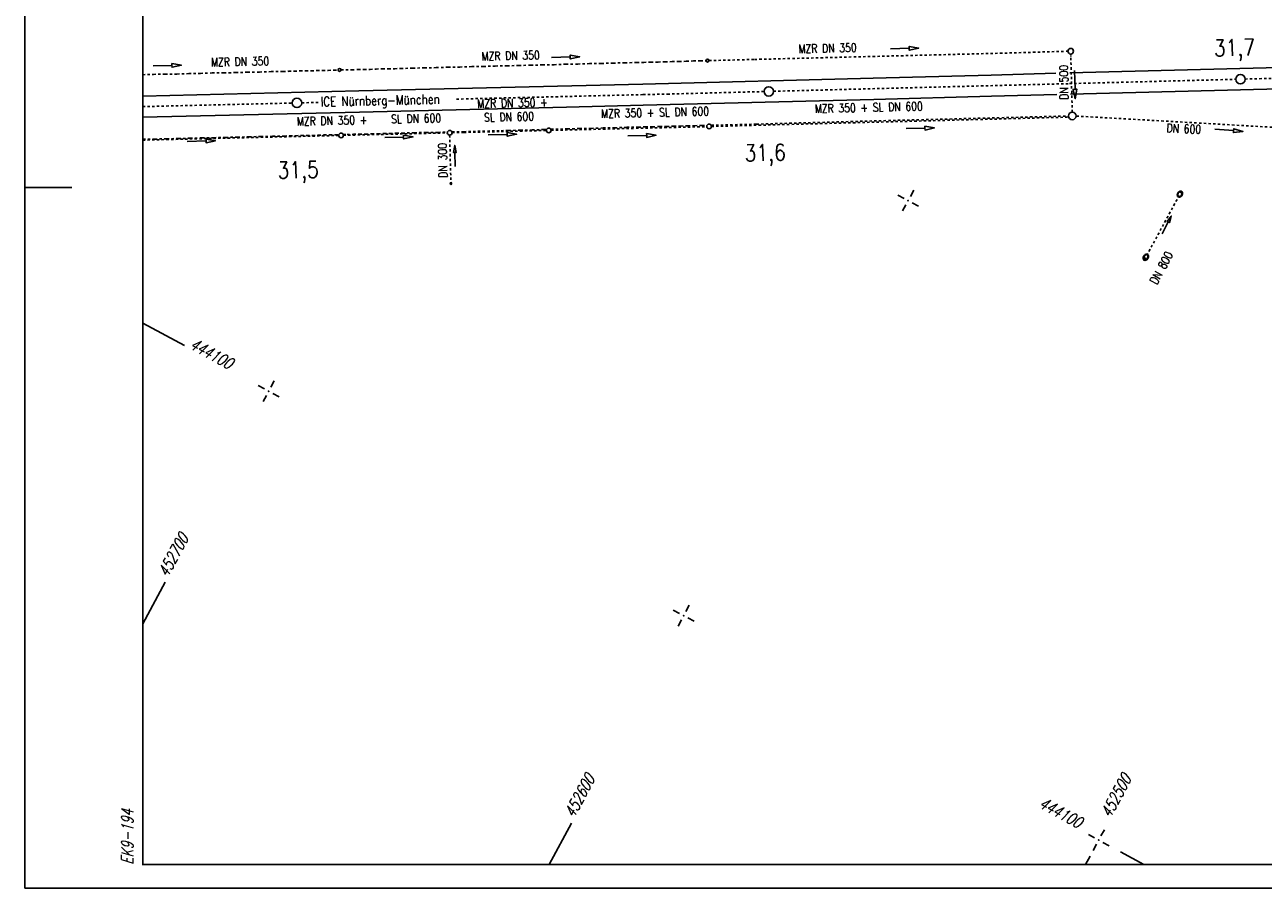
# Model space of a CAD drawing. Extents: x 0 to 1135, y 0 to 420.
# Tile 1 of 33: x 0 to 262, y 0 to 183. Entities that reach past the tile are written whole.
import ezdxf

# ---------------------------------------------------------------- set-up
doc = ezdxf.new("R2010")
doc.units = 0
doc.header["$LTSCALE"] = 2
doc.header["$MEASUREMENT"] = 0
for name, pattern in [('ACAD_ISO03W100', [0.5, 0.25, -0.25]), ('ACAD_ISO10W100W', [0.5, 0.25, -0.25]), ('AUSGEZOGEN', [0]), ('STRICHLINIEX2', [0.5, 0.25, -0.25])]:
    doc.linetypes.add(name, pattern=pattern)
doc.layers.get('0').update_dxf_attribs({"linetype": 'AUSGEZOGEN'})
for name, color, linetype in [('Bahnachse', 7, 'CONTINUOUS'), ('Durchlaesse', 15, 'CONTINUOUS'), ('Gleisachsen', 7, 'CONTINUOUS'), ('NETZ', 250, 'CONTINUOUS'), ('RAHMEN', 250, 'AUSGEZOGEN'), ('SCHRIFT', 7, 'CONTINUOUS'), ('Tiefenentwaesserung_und_Sammell', 15, 'CONTINUOUS')]:
    doc.layers.add(name, color=color, linetype=linetype)
doc.styles.add('ROMANS', font='romans.shx', dxfattribs={"width": 0.8})

# ---------------------------------------------------------------- blocks, each defined once
blk = doc.blocks.new('IKR')
at = {"color": 0}
for p, q in [((-2.5, 0), (-1, 0)), ((0, 1), (0, 2.5)), ((1, 0), (2.5, 0)), ((0, -2.5), (0, -1))]:
    blk.add_line(p, q, dxfattribs=at)
blk.add_circle((0, 0), 0.05, dxfattribs=at)
blk.add_point((0, 0), dxfattribs=at)

msp = doc.modelspace()

# ---------------------------------------------------------------- linework, layer by layer
at = {"layer": 'Bahnachse', "linetype": 'ACAD_ISO10W100W'}
for points in [[(258.63, 171.48), (290.82, 172.32), (356.6, 173.92)], [(221.38, 170.51), (256.63, 171.43)], [(91.51, 167.23), (131.02, 168.18), (136.17, 168.3), (156.66, 168.83)], [(158.66, 168.89), (221.38, 170.51)], [(25, 165.64), (56.69, 166.4)], [(58.69, 166.45), (62.62, 166.54)]]:
    msp.add_lwpolyline(points, dxfattribs=at)
at = {"layer": 'Bahnachse', "linetype": 'Continuous'}
for centre in [(257.63, 171.45), (157.66, 168.86), (57.69, 166.42)]:
    msp.add_circle(centre, 1, dxfattribs=at)
at = {"layer": 'Durchlaesse', "linetype": 'STRICHLINIEX2'}
for p, q in [((221.99, 164.47), (221.67, 176.79)), ((221.69, 176.21), (221.69, 176.26)), ((90.04, 159.6), (90.31, 149.14)), ((237.29, 133.2), (245.08, 147.61))]:
    msp.add_line(p, q, dxfattribs=at)
at = {"layer": 'Durchlaesse', "linetype": 'Continuous'}
for points in [[(222.47, 173.31), (222.57, 169.31), (222.17, 169.3), (222.62, 167.31), (222.97, 169.32), (222.57, 169.31)], [(91.22, 152.93), (91.15, 155.93), (91.45, 155.94), (91.11, 157.43), (90.85, 155.92), (91.15, 155.93)], [(244.36, 147.32), (244.27, 147.09), (244.25, 146.86), (244.3, 146.65), (244.42, 146.49), (244.61, 146.42), (244.82, 146.45), (245.01, 146.56), (245.18, 146.74), (245.29, 146.96), (245.35, 147.19), (245.34, 147.41), (245.25, 147.6), (245.09, 147.72), (244.89, 147.74), (244.68, 147.67), (244.5, 147.52), (244.36, 147.32)], [(244.45, 147.27), (244.37, 147.07), (244.35, 146.87), (244.39, 146.69), (244.49, 146.57), (244.62, 146.52), (244.79, 146.55), (244.95, 146.64), (245.1, 146.8), (245.2, 146.99), (245.25, 147.2), (245.24, 147.39), (245.17, 147.54), (245.05, 147.63), (244.9, 147.64), (244.74, 147.58), (244.58, 147.45), (244.45, 147.27)], [(241.03, 138.71), (242.33, 141.19), (242.58, 141.06), (242.98, 142.43), (242.08, 141.32), (242.33, 141.19)], [(237.13, 133.96), (237.04, 133.73), (237.02, 133.5), (237.07, 133.29), (237.19, 133.13), (237.38, 133.06), (237.59, 133.09), (237.78, 133.2), (237.95, 133.38), (238.06, 133.6), (238.12, 133.83), (238.11, 134.05), (238.02, 134.24), (237.86, 134.36), (237.66, 134.38), (237.45, 134.31), (237.27, 134.16), (237.13, 133.96)], [(237.22, 133.91), (237.14, 133.71), (237.12, 133.51), (237.16, 133.33), (237.26, 133.21), (237.39, 133.16), (237.56, 133.19), (237.72, 133.28), (237.87, 133.44), (237.97, 133.63), (238.02, 133.84), (238.01, 134.03), (237.94, 134.18), (237.82, 134.26), (237.67, 134.28), (237.5, 134.22), (237.35, 134.09), (237.22, 133.91)]]:
    msp.add_lwpolyline(points, dxfattribs=at)
msp.add_ellipse((90.31, 149.36), major_axis=(-0.005, 0.225), ratio=0.666667, dxfattribs=at)
at = {"layer": 'Gleisachsen', "linetype": 'Continuous'}
for p, q in [((130.96, 170.43), (179.77, 171.69)), ((25, 167.89), (70.82, 168.99)), ((70.82, 168.99), (130.96, 170.43)), ((94.34, 165.05), (114.84, 165.54)), ((114.84, 165.54), (131.07, 165.93)), ((131.07, 165.93), (179.91, 167.18)), ((25, 163.39), (70.93, 164.49)), ((70.93, 164.49), (94.34, 165.05))]:
    msp.add_line(p, q, dxfattribs=at)
for points in [[(221.45, 172.78), (229.76, 173.01), (254.74, 173.65), (279.76, 174.29)], [(179.77, 171.69), (204.79, 172.32), (218.54, 172.7)], [(179.91, 167.18), (204.88, 167.82), (218.7, 168.2)], [(221.64, 168.28), (229.9, 168.51), (254.88, 169.15), (279.85, 169.78)]]:
    msp.add_lwpolyline(points, dxfattribs=at)
at = {"layer": 'NETZ'}
for p, q in [((25.02, 56.03), (29.78, 64.83)), ((111.12, 5.02), (115.88, 13.82)), ((224.8, 5.02), (225.76, 6.79)), ((237.17, 5.02), (232.22, 7.7))]:
    msp.add_line(p, q, dxfattribs=at)
at = {"layer": 'RAHMEN'}
for p, q in [((0, 420), (0, 0)), ((0, 148.5), (10, 148.5)), ((25.02, 119.75), (33.82, 114.99)), ((0, 0), (950, 0))]:
    msp.add_line(p, q, dxfattribs=at)
at = {"layer": 'RAHMEN', "const_width": 0.35}
msp.add_lwpolyline([(25, 5), (1130, 5), (1130, 415), (25, 415), (25, 5)], dxfattribs=at)
at = {"layer": 'Tiefenentwaesserung_und_Sammell', "linetype": 'STRICHLINIEX2'}
for p, q in [((145.53, 161.44), (221.24, 163.41)), ((279.3, 160.43), (222.79, 163.63)), ((90.55, 160.11), (93.03, 160.17)), ((93.03, 160.17), (100.95, 160.36)), ((100.95, 160.36), (110.54, 160.59)), ((111.54, 160.61), (144.64, 161.4)), ((25, 158.54), (66.55, 159.53)), ((67.55, 159.56), (89.55, 160.08))]:
    msp.add_line(p, q, dxfattribs=at)
at = {"layer": 'Tiefenentwaesserung_und_Sammell', "linetype": 'ACAD_ISO03W100'}
msp.add_line((93.03, 160.33), (100.94, 160.54), dxfattribs=at)
at = {"layer": 'Tiefenentwaesserung_und_Sammell', "linetype": 'Continuous'}
for points in [[(111.61, 176.06), (115.6, 176.16), (115.61, 175.76), (117.6, 176.2), (115.59, 176.56), (115.6, 176.16)], [(183.44, 177.91), (187.44, 178), (187.45, 177.6), (189.44, 178.05), (187.43, 178.4), (187.44, 178)], [(27.2, 174.28), (31.2, 174.37), (31.21, 173.97), (33.2, 174.42), (31.19, 174.77), (31.2, 174.37)], [(98.23, 159.65), (102.23, 159.75), (102.24, 159.35), (104.23, 159.79), (102.22, 160.15), (102.23, 159.75)], [(186.77, 160.99), (190.77, 161.08), (190.78, 160.68), (192.77, 161.13), (190.76, 161.48), (190.77, 161.08)], [(252.18, 160.88), (256.17, 160.55), (256.13, 160.15), (258.16, 160.39), (256.2, 160.95), (256.17, 160.55)], [(34.42, 158.28), (38.42, 158.37), (38.43, 157.97), (40.42, 158.42), (38.41, 158.77), (38.42, 158.37)], [(76.29, 159.08), (80.28, 159.18), (80.29, 158.78), (82.28, 159.22), (80.28, 159.58), (80.28, 159.18)], [(127.8, 159.43), (131.8, 159.52), (131.81, 159.12), (133.8, 159.57), (131.79, 159.92), (131.8, 159.52)]]:
    msp.add_lwpolyline(points, dxfattribs=at)
at = {"layer": 'Tiefenentwaesserung_und_Sammell', "linetype": 'ACAD_ISO03W100'}
for points in [[(145, 175.39), (154.67, 175.64), (179.69, 176.27), (204.67, 176.9), (221.06, 177.37)], [(25, 172.4), (27.25, 172.48), (29.75, 172.52), (32.26, 172.55), (34.76, 172.64), (37.26, 172.68), (39.71, 172.77), (42.21, 172.81), (44.72, 172.85), (47.22, 172.94), (49.72, 172.97), (52.22, 173.06), (54.73, 173.1), (55.93, 173.12), (57.13, 173.14), (58.33, 173.21), (59.53, 173.23), (60.73, 173.25), (61.93, 173.27), (63.13, 173.29), (64.33, 173.31), (65.54, 173.38), (66.42, 173.4)], [(67.02, 173.41), (68.04, 173.42), (69.34, 173.44), (70.64, 173.51), (71.94, 173.53), (73.19, 173.54), (74.49, 173.61), (75.8, 173.63), (77.1, 173.65), (78.4, 173.67), (79.7, 173.73), (82.2, 173.77), (84.7, 173.86), (87.21, 173.9), (89.71, 173.99), (92.21, 174.03), (94.71, 174.11), (97.21, 174.15), (99.72, 174.24), (102.22, 174.28), (104.72, 174.37), (107.22, 174.41), (109.68, 174.49), (112.18, 174.53), (114.68, 174.62), (117.18, 174.66), (119.69, 174.75), (122.19, 174.79), (124.69, 174.87), (127.19, 174.91), (129.7, 175), (131.2, 175.01), (132.7, 175.08), (134.2, 175.09), (135.7, 175.15), (137.2, 175.17), (138.7, 175.23), (140.2, 175.24), (141.71, 175.31), (143.21, 175.32), (144.4, 175.37)], [(145.52, 161.68), (155.03, 161.92), (180.01, 162.61), (205.03, 163.24), (221.19, 163.65)], [(67.55, 159.7), (68.35, 159.71), (69.65, 159.78), (70.95, 159.8), (72.25, 159.81), (73.56, 159.88), (74.86, 159.9), (76.16, 159.92), (77.46, 159.94), (78.76, 160), (80.06, 160.02), (82.56, 160.11), (85.07, 160.15), (87.57, 160.19), (89.57, 160.26)], [(90.57, 160.28), (92.57, 160.31), (93.03, 160.33)], [(100.94, 160.54), (102.53, 160.57), (105.03, 160.66), (107.54, 160.69), (110.04, 160.78), (110.54, 160.8)], [(111.54, 160.83), (112.54, 160.87), (115.04, 160.91), (117.55, 161), (120.05, 161.03), (122.55, 161.12), (125.05, 161.16), (127.56, 161.25), (130.06, 161.29), (131.56, 161.35), (133.06, 161.36), (134.56, 161.43), (136.06, 161.44), (137.56, 161.5), (139.02, 161.52), (140.52, 161.58), (142.02, 161.59), (143.52, 161.66), (144.53, 161.66)], [(25, 158.73), (25.06, 158.73), (27.56, 158.77), (30.07, 158.8), (32.57, 158.89), (35.07, 158.93), (37.57, 159.02), (40.07, 159.06), (42.58, 159.1), (45.08, 159.18), (47.53, 159.22), (50.03, 159.31), (52.54, 159.35), (55.04, 159.39), (56.24, 159.46), (57.44, 159.48), (58.64, 159.5), (59.84, 159.52), (61.04, 159.54), (62.24, 159.56), (63.45, 159.63), (64.65, 159.65), (65.85, 159.67), (66.55, 159.68)], [(25, 158.73), (25.06, 158.73), (27.56, 158.77), (30.07, 158.8), (32.57, 158.89), (35.07, 158.93), (37.57, 159.02), (40.07, 159.06), (42.58, 159.1), (45.08, 159.18), (47.53, 159.22), (50.03, 159.31), (52.54, 159.35), (55.04, 159.39), (56.24, 159.46), (57.44, 159.48), (58.64, 159.5), (59.84, 159.52), (61.04, 159.54), (62.24, 159.56), (63.45, 159.63), (64.65, 159.65), (65.85, 159.67), (66.55, 159.68)]]:
    msp.add_lwpolyline(points, dxfattribs=at)
at = {"layer": 'Tiefenentwaesserung_und_Sammell', "linetype": 'Continuous'}
for centre, radius in [((221.66, 177.39), 0.6), ((66.72, 173.41), 0.3), ((144.7, 175.38), 0.3), ((221.99, 163.67), 0.8), ((90.05, 160.1), 0.5), ((111.04, 160.6), 0.5), ((145.03, 161.43), 0.5), ((67.05, 159.54), 0.5)]:
    msp.add_circle(centre, radius, dxfattribs=at)

# ---------------------------------------------------------------- block references
at = {"layer": 'NETZ', "rotation": 151.5965}
for p in [(187.21, 145.72), (51.68, 105.33), (139.64, 57.76), (227.6, 10.19)]:
    msp.add_blockref('IKR', p, dxfattribs=at)

# ---------------------------------------------------------------- texts
at = {"layer": 'Bahnachse', "linetype": 'Continuous', "style": 'ROMANS', "oblique": 360, "width": 0.8334}
for s, rotation, p in [('31,7', 1.3665, (252.04, 176.28)), ('31,6', 1.3749, (152.58, 154.03)), ('31,5', 1.3749, (53.61, 150.39))]:
    msp.add_text(s, height=3.5, rotation=rotation, dxfattribs=at).set_placement(p)
at = {"layer": 'Durchlaesse', "linetype": 'Continuous', "style": 'ROMANS', "oblique": 360, "width": 0.8}
for s, rotation, p in [('DN 500', 90.7086, (221.15, 167.14)), ('DN 300', 91.3665, (89.56, 150.61)), ('DN 800', 61.58, (239.91, 127.82))]:
    msp.add_text(s, height=1.8, rotation=rotation, dxfattribs=at).set_placement(p)
at = {"layer": 'NETZ', "style": 'ROMANS', "oblique": 16.6, "width": 0.75}
for s, rotation, p in [('444100', 331.5965, (34.7, 114.51)), ('452700', 61.5965, (30.25, 65.71)), ('452600', 61.5965, (116.35, 14.7)), ('452500', 61.5965, (230.04, 14.7)), ('444100', 331.5965, (214.66, 17.24))]:
    msp.add_text(s, height=2.5, rotation=rotation, dxfattribs=at).set_placement(p)
at = {"layer": 'RAHMEN', "style": 'ROMANS', "oblique": 16.6, "width": 0.75}
msp.add_text('EK9-194', height=2.5, rotation=90, dxfattribs=at).set_placement((23, 5))
at = {"layer": 'SCHRIFT', "style": 'ROMANS', "width": 0.8}
msp.add_text('ICE Nürnberg-München', height=2, rotation=1.3129, dxfattribs=at).set_placement((62.73, 165.68))
at = {"layer": 'Tiefenentwaesserung_und_Sammell', "linetype": 'Continuous', "style": 'ROMANS', "width": 0.8}
for s, rotation, oblique, p in [('MZR DN 350', 1.3665, 0, (163.98, 176.97)), ('MZR DN 350', 1.3665, 0, (39.48, 174.14)), ('MZR DN 350', 1.3665, 0, (96.83, 175.4)), ('MZR DN 350 +', 1.3665, 0, (95.91, 165.33)), ('MZR 350 + SL DN 600', 1.3665, 360, (122.15, 163.23)), ('MZR 350 + SL DN 600', 1.3665, 360, (167.44, 164.3)), ('MZR DN 350 +', 1.3665, 360, (57.67, 161.6)), (' SL DN 600', 1.3665, 0, (76.66, 162.07)), (' SL DN 600', 1.3665, 360, (96.35, 162.42)), ('DN 600', 357.3665, 0, (241.93, 160.22))]:
    msp.add_text(s, height=1.8, rotation=rotation, dxfattribs=dict(at, oblique=oblique)).set_placement(p)

doc.saveas('drawing.dxf')
